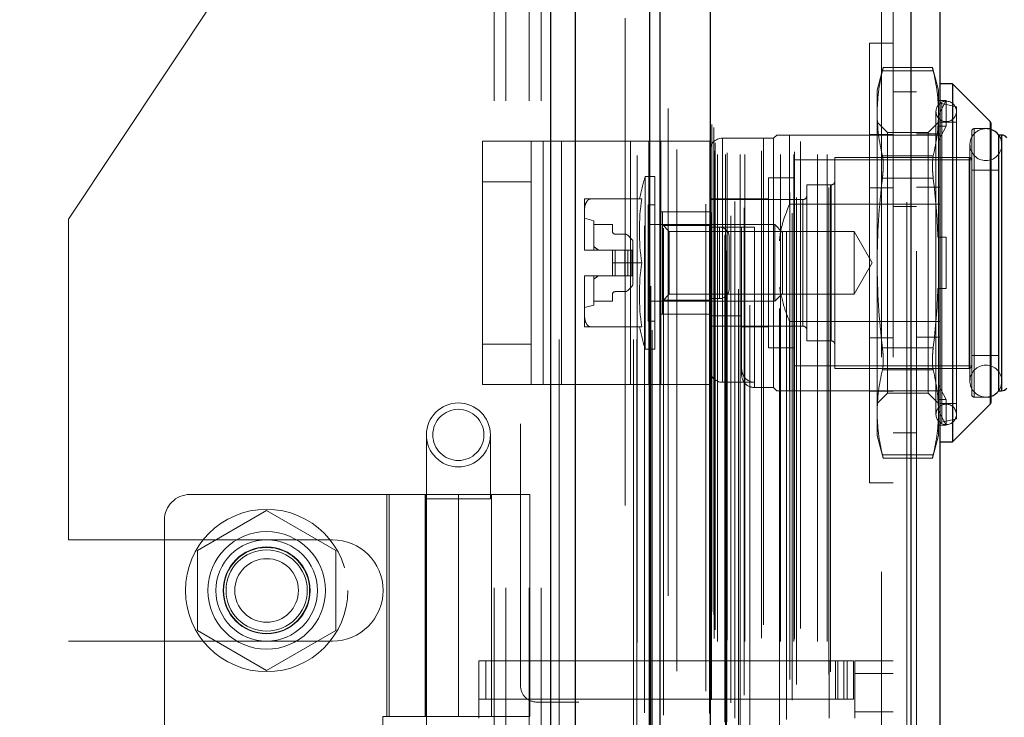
# Model space of a CAD drawing. Header units: inches. Extents: x 0.2 to 10.8, y 0.2 to 8.2.
# Tile 47 of 146: x 1.913 to 2.116, y 5.191 to 5.334. Entities that reach past the tile are written whole.
import ezdxf

# ---------------------------------------------------------------- set-up
doc = ezdxf.new("R2010")
doc.units = ezdxf.units.IN
doc.header["$MEASUREMENT"] = 0
doc.linetypes.add('HIDDEN', pattern=[0.07500000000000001, 0.05, -0.025])
doc.layers.add('DIMENSIONS', color=140, linetype='Continuous')
doc.styles.add('SLDTEXTSTYLE0', font='TXT', dxfattribs={"width": 0.7})
doc.dimstyles.new('SLDDIMSTYLE1', dxfattribs={"dimtxt": 0.0849609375, "dimasz": 0.13, "dimexe": 0, "dimexo": 0.0625, "dimgap": 0.021240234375, "dimtad": 0, "dimtih": 1, "dimtoh": 1, "dimlfac": 15, "dimrnd": 1e-09, "dimzin": 12, "dimdsep": 46, "dimtxsty": 'SLDTEXTSTYLE0', "dimsah": 1, "dimcen": 0.09, "dimadec": 0, "dimazin": 3, "dimtfac": 1, "dimtmove": 0, "dimatfit": 0, "dimfxl": 0, "dimfrac": 2, "dimtolj": 1, "dimtzin": 12, "dimarcsym": 0})

# ---------------------------------------------------------------- blocks, each defined once
blk = doc.blocks.new('_D_8')
at = {"layer": 'DIMENSIONS'}
for p, q in [((1.923498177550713, 5.342903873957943), (1.92349817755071, 6.14471079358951)), ((2.044964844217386, 5.566562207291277), (2.044964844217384, 6.14471079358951)), ((1.368017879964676, 6.019710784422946), (1.339487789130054, 6.019710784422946)), ((1.339487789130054, 6.019710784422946), (1.339487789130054, 5.884679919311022)), ((1.620487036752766, 6.019710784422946), (1.649017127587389, 6.019710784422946)), ((1.649017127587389, 6.019710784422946), (1.649017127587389, 5.884679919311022)), ((1.923498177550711, 6.019710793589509), (1.735613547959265, 6.019710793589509)), ((2.044964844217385, 6.01971079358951), (2.294964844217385, 6.019710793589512)), ((1.339487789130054, 5.884679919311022), (1.368017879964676, 5.884679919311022)), ((1.649017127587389, 5.884679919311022), (1.620487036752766, 5.884679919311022))]:
    blk.add_line(p, q, dxfattribs=at)
for points in [[(1.923498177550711, 6.019710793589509), (1.793498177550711, 6.039710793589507), (1.793498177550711, 5.999710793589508)], [(2.044964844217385, 6.01971079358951), (2.174964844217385, 5.999710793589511), (2.174964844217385, 6.03971079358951)]]:
    blk.add_solid(points, dxfattribs=at)
at = {"layer": 'DIMENSIONS', "char_height": 0.08333333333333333, "attachment_point": 1, "style": 'SLDTEXTSTYLE0'}
for s, insert in [('1.82', (1.368017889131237, 6.146153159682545)), ('46.3', (1.368017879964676, 5.992102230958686))]:
    blk.add_mtext(s, dxfattribs=dict(at, insert=insert))

msp = doc.modelspace()

# ---------------------------------------------------------------- linework, layer by layer
at = {"color": 7, "linetype": 'Continuous', "lineweight": 25}
for p, q in [((2.022504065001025, 3.168228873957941), (2.022504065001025, 5.524892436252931)), ((2.027595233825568, 3.168228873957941), (2.027595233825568, 5.523948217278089)), ((2.04285601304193, 3.168228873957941), (2.042856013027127, 5.516769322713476)), ((2.044964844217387, 3.168228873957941), (2.044964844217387, 5.516562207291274)), ((2.05520727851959, 5.495998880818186), (2.05520727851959, 3.189112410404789)), ((2.096424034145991, 5.488731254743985), (2.096424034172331, 3.19638003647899)), ((2.102373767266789, 5.486375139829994), (2.102373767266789, 3.198736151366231)), ((2.104998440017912, 5.320692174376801), (2.102373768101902, 5.320692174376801)), ((2.112718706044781, 5.312971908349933), (2.104998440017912, 5.320692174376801)), ((2.104998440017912, 5.320692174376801), (2.104998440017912, 5.247201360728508)), ((2.112718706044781, 5.312971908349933), (2.112718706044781, 5.254921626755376)), ((2.112872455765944, 5.312600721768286), (2.112872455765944, 5.255292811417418)), ((2.11444725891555, 5.31019348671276), (2.11444725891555, 5.25770004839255)), ((2.115039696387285, 5.31019348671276), (2.114470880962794, 5.31019348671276)), ((2.115039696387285, 5.31019348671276), (2.115039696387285, 5.25770004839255)), ((2.114470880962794, 5.25770004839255), (2.115039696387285, 5.25770004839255)), ((2.104998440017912, 5.247201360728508), (2.112718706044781, 5.254921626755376)), ((2.102373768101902, 5.247201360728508), (2.104998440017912, 5.247201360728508))]:
    msp.add_line(p, q, dxfattribs=at)
at = {"color": 7, "linetype": 'HIDDEN', "lineweight": 18}
for p, q in [((2.022504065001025, 5.52489243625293), (2.022504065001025, 3.168228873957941)), ((2.022504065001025, 5.52489243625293), (2.022504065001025, 3.168228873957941)), ((2.022504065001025, 3.168228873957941), (2.022504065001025, 5.524892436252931)), ((2.024201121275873, 3.168228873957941), (2.024201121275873, 5.523948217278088)), ((2.024201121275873, 3.168228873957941), (2.024201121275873, 5.523948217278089)), ((2.027595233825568, 3.168228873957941), (2.027595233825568, 5.523948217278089)), ((2.039461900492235, 3.168228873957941), (2.039461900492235, 5.516769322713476)), ((2.039461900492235, 3.168228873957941), (2.039461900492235, 5.516769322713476)), ((2.040164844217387, 3.168228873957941), (2.040164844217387, 5.516562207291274)), ((2.04285601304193, 3.168228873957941), (2.04285601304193, 5.516769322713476)), ((2.043059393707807, 3.179136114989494), (2.043059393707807, 5.505975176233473)), ((2.058587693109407, 3.18644517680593), (2.058587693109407, 5.49866611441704)), ((2.058587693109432, 3.186445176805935), (2.058587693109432, 5.498666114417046)), ((2.054373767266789, 5.495998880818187), (2.054373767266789, 3.189112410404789)), ((2.058247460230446, 3.189648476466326), (2.058247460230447, 5.495462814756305)), ((2.058655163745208, 3.189720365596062), (2.058655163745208, 5.495390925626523)), ((2.045663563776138, 3.191103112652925), (2.045663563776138, 5.494012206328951)), ((2.059504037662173, 5.493614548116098), (2.059504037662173, 3.191473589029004)), ((2.060297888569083, 3.190500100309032), (2.060297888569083, 5.494611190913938)), ((2.041773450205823, 5.491568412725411), (2.041773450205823, 3.193533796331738)), ((2.055125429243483, 5.491443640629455), (2.055125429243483, 3.193667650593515)), ((2.055146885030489, 3.193499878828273), (2.055146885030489, 5.491611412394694)), ((2.055508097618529, 3.194270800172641), (2.055508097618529, 5.490840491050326)), ((2.055508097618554, 3.194270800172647), (2.055508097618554, 5.490840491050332)), ((2.072037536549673, 3.194151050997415), (2.072037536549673, 5.490960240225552)), ((2.062216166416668, 3.195223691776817), (2.062216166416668, 5.489889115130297)), ((2.070892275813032, 5.490220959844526), (2.070892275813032, 3.194893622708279)), ((2.09559052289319, 5.488731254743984), (2.09559052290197, 3.19638003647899)), ((2.09559052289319, 3.196380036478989), (2.09559052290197, 5.48873125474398)), ((2.096424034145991, 3.196380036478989), (2.096424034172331, 5.488731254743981)), ((2.060322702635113, 3.196537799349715), (2.060322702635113, 5.488573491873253)), ((2.071570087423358, 3.198392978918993), (2.071570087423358, 5.486718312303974)), ((2.072981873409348, 3.19737763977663), (2.072981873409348, 5.487736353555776)), ((2.048412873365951, 3.200121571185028), (2.048412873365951, 5.48498995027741)), ((2.079583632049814, 3.199434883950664), (2.079583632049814, 5.485676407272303)), ((2.079929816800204, 3.200019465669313), (2.079929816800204, 5.485091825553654)), ((2.097573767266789, 5.486375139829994), (2.097573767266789, 3.198736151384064)), ((2.042710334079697, 5.479222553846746), (2.042710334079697, 3.205888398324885)), ((2.056719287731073, 3.206193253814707), (2.056719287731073, 5.478918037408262)), ((2.056719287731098, 3.206193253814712), (2.056719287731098, 5.478918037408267)), ((2.058378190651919, 5.478918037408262), (2.058378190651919, 3.206193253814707)), ((2.058378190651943, 3.206193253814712), (2.058378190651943, 5.478918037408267)), ((2.058711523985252, 3.20652658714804), (2.058711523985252, 5.478584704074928)), ((2.061044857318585, 5.478584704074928), (2.061044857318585, 3.20652658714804)), ((2.061378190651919, 3.206193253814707), (2.061378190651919, 5.478918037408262)), ((2.061378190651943, 5.478918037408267), (2.061378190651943, 3.206193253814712)), ((2.062316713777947, 3.206193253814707), (2.062316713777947, 5.478918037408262)), ((2.069653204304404, 3.206193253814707), (2.069653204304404, 5.478918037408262)), ((2.07240921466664, 3.206193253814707), (2.07240921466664, 5.478918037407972)), ((2.07723708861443, 3.206193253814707), (2.07723708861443, 5.478918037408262)), ((2.079263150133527, 3.206193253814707), (2.079263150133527, 5.478918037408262)), ((2.079263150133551, 3.206193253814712), (2.079263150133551, 5.478918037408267)), ((2.056044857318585, 3.206859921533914), (2.056044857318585, 5.478251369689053)), ((2.05604485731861, 3.20685992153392), (2.05604485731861, 5.478251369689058)), ((2.056240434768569, 3.208588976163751), (2.056240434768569, 5.476522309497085)), ((2.065755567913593, 3.206926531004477), (2.065755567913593, 5.478217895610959)), ((2.072578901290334, 3.206724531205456), (2.072578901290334, 5.478389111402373)), ((2.063349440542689, 5.475265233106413), (2.063349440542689, 3.209834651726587)), ((2.066193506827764, 3.209629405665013), (2.066193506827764, 5.475481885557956)), ((2.066193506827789, 3.209629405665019), (2.066193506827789, 5.475481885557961)), ((2.069438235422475, 5.474601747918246), (2.069438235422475, 3.210510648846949)), ((2.07379049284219, 3.208886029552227), (2.07379049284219, 5.47622526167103)), ((2.055550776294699, 3.2123422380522), (2.055550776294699, 5.472769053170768)), ((2.055550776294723, 3.212342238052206), (2.055550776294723, 5.472769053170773)), ((2.055988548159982, 3.211723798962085), (2.055988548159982, 5.473387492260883)), ((2.055988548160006, 3.21172379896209), (2.055988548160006, 5.473387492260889)), ((2.04329021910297, 5.470120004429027), (2.043290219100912, 3.215002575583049)), ((2.043290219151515, 5.470091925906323), (2.043290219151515, 3.214991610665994)), ((2.046597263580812, 3.215614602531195), (2.046597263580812, 5.469496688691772)), ((2.016298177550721, 5.450895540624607), (2.016298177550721, 5.19712887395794)), ((2.037764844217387, 3.234162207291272), (2.037764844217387, 5.450895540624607)), ((2.037764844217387, 3.234162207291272), (2.037764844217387, 5.450895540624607)), ((2.037764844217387, 3.234162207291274), (2.037764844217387, 5.450895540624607)), ((2.037764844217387, 3.234162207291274), (2.037764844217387, 5.450895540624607)), ((2.090373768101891, 5.42052231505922), (2.090373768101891, 3.264588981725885)), ((2.090373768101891, 5.420522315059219), (2.090373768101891, 3.264588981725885)), ((2.090373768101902, 3.264588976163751), (2.090373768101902, 5.420522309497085)), ((2.090373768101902, 3.264588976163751), (2.090373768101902, 5.420522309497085)), ((2.092773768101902, 3.264588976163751), (2.092773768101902, 5.420522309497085)), ((1.967198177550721, 5.358695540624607), (1.923498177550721, 5.292903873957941)), ((2.01089817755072, 4.917228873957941), (2.01089817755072, 5.358695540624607)), ((2.01089817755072, 4.917228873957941), (2.01089817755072, 5.358695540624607)), ((2.013298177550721, 4.917228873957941), (2.013298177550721, 5.358695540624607)), ((2.018098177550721, 4.917228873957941), (2.018098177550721, 5.358695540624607)), ((2.020498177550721, 4.91722887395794), (2.020498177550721, 5.358695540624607)), ((2.020498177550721, 4.917228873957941), (2.020498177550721, 5.358695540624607)), ((2.087973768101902, 5.23881343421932), (2.087973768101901, 5.329080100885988)), ((2.092773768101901, 5.329080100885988), (2.087973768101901, 5.329080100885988)), ((2.090764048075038, 5.324049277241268), (2.08951287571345, 5.319379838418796)), ((2.10102517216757, 5.323345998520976), (2.090599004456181, 5.323345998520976)), ((2.10102517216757, 5.323345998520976), (2.090599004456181, 5.323345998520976)), ((2.100876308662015, 5.324049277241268), (2.090747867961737, 5.324049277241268)), ((2.102111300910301, 5.319379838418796), (2.100860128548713, 5.324049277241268)), ((2.08951287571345, 5.319379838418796), (2.08951287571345, 5.314632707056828)), ((2.097573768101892, 5.319088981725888), (2.092773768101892, 5.319088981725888)), ((2.102111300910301, 5.319379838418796), (2.102111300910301, 5.314632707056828)), ((2.102007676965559, 5.317257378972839), (2.102111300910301, 5.316918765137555)), ((2.103686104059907, 5.317257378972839), (2.102007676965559, 5.317257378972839)), ((2.102111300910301, 5.31430309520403), (2.103686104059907, 5.317257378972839)), ((2.103686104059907, 5.312008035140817), (2.103686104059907, 5.317257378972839)), ((2.101586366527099, 5.315049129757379), (2.101586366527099, 5.25284440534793)), ((2.105785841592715, 5.315967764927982), (2.10278061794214, 5.316661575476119)), ((2.10278061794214, 5.251231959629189), (2.10278061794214, 5.316543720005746)), ((2.105785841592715, 5.315967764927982), (2.105785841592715, 5.251925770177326)), ((2.08951287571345, 5.314632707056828), (2.08951287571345, 5.283946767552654)), ((2.091644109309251, 5.31068692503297), (2.08951287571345, 5.31281815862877)), ((2.102111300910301, 5.312818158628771), (2.0999800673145, 5.31068692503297)), ((2.102111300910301, 5.314632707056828), (2.102111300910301, 5.289196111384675)), ((2.105785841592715, 5.312818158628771), (2.102373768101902, 5.312818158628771)), ((2.112718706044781, 5.254921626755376), (2.112718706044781, 5.312971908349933)), ((2.091644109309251, 5.31068692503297), (2.091644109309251, 5.257206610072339)), ((2.0999800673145, 5.31068692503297), (2.091644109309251, 5.31068692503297)), ((2.0999800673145, 5.31068692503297), (2.0999800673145, 5.257206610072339)), ((2.103686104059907, 5.312008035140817), (2.102007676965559, 5.312008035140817)), ((2.102007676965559, 5.312008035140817), (2.102111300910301, 5.311669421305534)), ((2.102111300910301, 5.309053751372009), (2.103686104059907, 5.312008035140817)), ((2.108935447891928, 5.310980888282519), (2.108935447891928, 5.256912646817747)), ((2.10946038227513, 5.256387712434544), (2.10946038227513, 5.311505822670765)), ((2.112872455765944, 5.311505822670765), (2.10946038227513, 5.311505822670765)), ((2.008463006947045, 5.258948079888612), (2.008463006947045, 5.308948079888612)), ((2.008463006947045, 5.308948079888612), (2.020964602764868, 5.308948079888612)), ((2.018463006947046, 5.258948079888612), (2.018463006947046, 5.308948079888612)), ((2.020964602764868, 5.258948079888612), (2.020964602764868, 5.308948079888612)), ((2.020964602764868, 5.308948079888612), (2.038878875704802, 5.308948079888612)), ((2.024713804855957, 5.258948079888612), (2.024713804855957, 5.308948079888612)), ((2.038878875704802, 5.258948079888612), (2.038878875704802, 5.308948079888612)), ((2.038878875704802, 5.308948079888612), (2.045129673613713, 5.308948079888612)), ((2.042628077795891, 5.258948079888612), (2.042628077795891, 5.308948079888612)), ((2.045129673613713, 5.308948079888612), (2.045129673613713, 5.258948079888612)), ((2.055129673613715, 5.308948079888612), (2.045129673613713, 5.308948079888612)), ((2.055129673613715, 5.308948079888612), (2.055129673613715, 5.258948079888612)), ((2.068253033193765, 5.309537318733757), (2.057754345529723, 5.309537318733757)), ((2.057754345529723, 5.259434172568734), (2.057754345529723, 5.309416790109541)), ((2.068909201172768, 5.31019348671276), (2.068253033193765, 5.309537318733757)), ((2.068253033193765, 5.309537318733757), (2.068253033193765, 5.258356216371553)), ((2.071533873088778, 5.31019348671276), (2.071533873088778, 5.295974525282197)), ((2.071533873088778, 5.31019348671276), (2.102373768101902, 5.31019348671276)), ((2.087973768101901, 5.310313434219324), (2.092773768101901, 5.310313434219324)), ((2.097573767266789, 5.310433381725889), (2.102373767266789, 5.310433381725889)), ((2.114470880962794, 5.31019348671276), (2.11444725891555, 5.31019348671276)), ((2.115039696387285, 5.25770004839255), (2.115039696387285, 5.31019348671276)), ((2.108565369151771, 5.308224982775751), (2.108565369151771, 5.259668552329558)), ((2.115127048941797, 5.259668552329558), (2.115127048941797, 5.308224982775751)), ((2.072452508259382, 5.305075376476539), (2.072452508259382, 5.26281815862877)), ((2.108935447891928, 5.305075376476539), (2.072452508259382, 5.305075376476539)), ((2.080851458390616, 5.305600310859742), (2.080851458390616, 5.262293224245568)), ((2.108410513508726, 5.305600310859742), (2.080851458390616, 5.305600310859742)), ((2.10102517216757, 5.30591941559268), (2.090599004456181, 5.30591941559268)), ((2.10102517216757, 5.30591941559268), (2.090599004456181, 5.30591941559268)), ((2.108410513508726, 5.262293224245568), (2.108410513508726, 5.305600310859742)), ((2.11444725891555, 5.30297563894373), (2.108935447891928, 5.30297563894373)), ((2.018463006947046, 5.300614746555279), (2.008463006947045, 5.300614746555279)), ((2.041890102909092, 5.301663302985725), (2.041890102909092, 5.266230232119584)), ((2.043843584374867, 5.301663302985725), (2.041890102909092, 5.301663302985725)), ((2.043843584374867, 5.301663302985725), (2.043843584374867, 5.266230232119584)), ((2.067203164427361, 5.301400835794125), (2.067203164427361, 5.266492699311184)), ((2.072452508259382, 5.301400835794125), (2.067203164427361, 5.301400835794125)), ((2.10102517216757, 5.30137335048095), (2.090599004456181, 5.30137335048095)), ((2.10102517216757, 5.301373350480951), (2.090599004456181, 5.30137335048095)), ((2.075077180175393, 5.299957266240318), (2.075077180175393, 5.26793626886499)), ((2.080064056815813, 5.299957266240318), (2.075077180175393, 5.299957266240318)), ((2.080064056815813, 5.26793626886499), (2.080064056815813, 5.299957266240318)), ((2.087973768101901, 5.299346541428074), (2.092773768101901, 5.299346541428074)), ((2.097573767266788, 5.299466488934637), (2.102373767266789, 5.299466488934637)), ((2.02940788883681, 5.297070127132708), (2.02940788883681, 5.294321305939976)), ((2.041178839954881, 5.297070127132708), (2.030669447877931, 5.297070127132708)), ((2.067203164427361, 5.297070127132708), (2.055129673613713, 5.297070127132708)), ((2.07428977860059, 5.296938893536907), (2.055129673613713, 5.296938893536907)), ((2.07428977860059, 5.270954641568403), (2.07428977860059, 5.296817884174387)), ((2.042531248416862, 5.295889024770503), (2.042531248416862, 5.272004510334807)), ((2.043843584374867, 5.295889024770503), (2.042531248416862, 5.295889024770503)), ((2.071533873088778, 5.295974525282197), (2.102373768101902, 5.295974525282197)), ((2.092773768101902, 5.295522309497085), (2.097573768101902, 5.295522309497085)), ((1.923498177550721, 5.227112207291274), (1.923498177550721, 5.292903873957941)), ((2.02940788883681, 5.294321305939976), (2.02940788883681, 5.286695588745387)), ((2.031376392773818, 5.29260818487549), (2.02940788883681, 5.293133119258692)), ((2.031376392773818, 5.29260818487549), (2.031376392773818, 5.286571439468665)), ((2.055129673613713, 5.294448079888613), (2.045129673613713, 5.294448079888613)), ((2.045418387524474, 5.294445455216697), (2.045418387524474, 5.291600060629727)), ((2.045418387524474, 5.294445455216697), (2.055129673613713, 5.294445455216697)), ((2.031376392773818, 5.291820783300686), (2.035182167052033, 5.291820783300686)), ((2.035182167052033, 5.291820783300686), (2.035182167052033, 5.29037721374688)), ((2.0684800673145, 5.291820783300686), (2.042531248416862, 5.291820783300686)), ((2.046839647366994, 5.290399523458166), (2.045418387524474, 5.291820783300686)), ((2.045418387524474, 5.291600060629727), (2.055129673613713, 5.291600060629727)), ((2.045418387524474, 5.291600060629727), (2.045418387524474, 5.276293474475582)), ((2.055129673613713, 5.291295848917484), (2.061691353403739, 5.291295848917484)), ((2.057129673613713, 5.291281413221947), (2.055129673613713, 5.291281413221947)), ((2.057129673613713, 5.276614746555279), (2.057129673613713, 5.291281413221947)), ((2.057129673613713, 5.291281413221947), (2.057129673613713, 5.276614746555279)), ((2.061691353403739, 5.273074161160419), (2.061691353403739, 5.291295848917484)), ((2.06431602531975, 5.291295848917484), (2.06431602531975, 5.258472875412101)), ((2.0684800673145, 5.291820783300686), (2.0684800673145, 5.276072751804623)), ((2.070090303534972, 5.290210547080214), (2.0684800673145, 5.291820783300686)), ((2.035707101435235, 5.289852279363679), (2.037743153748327, 5.289852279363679)), ((2.038299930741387, 5.289621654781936), (2.039151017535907, 5.288770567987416)), ((2.046839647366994, 5.290399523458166), (2.046839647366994, 5.277494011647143)), ((2.084785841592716, 5.290399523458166), (2.046839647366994, 5.290399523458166)), ((2.059129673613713, 5.278614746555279), (2.059129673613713, 5.289281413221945)), ((2.070090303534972, 5.290210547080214), (2.070090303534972, 5.277682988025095)), ((2.084785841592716, 5.290399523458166), (2.084785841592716, 5.277494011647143)), ((2.088511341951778, 5.283946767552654), (2.084785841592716, 5.290399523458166)), ((2.102007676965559, 5.289196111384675), (2.103686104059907, 5.289196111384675)), ((2.102111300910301, 5.278697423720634), (2.102111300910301, 5.289196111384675)), ((2.103686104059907, 5.278697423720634), (2.103686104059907, 5.289196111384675)), ((2.02940788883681, 5.286695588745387), (2.02940788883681, 5.286571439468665)), ((2.02940788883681, 5.286571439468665), (2.029408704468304, 5.286571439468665)), ((2.029408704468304, 5.286571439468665), (2.035182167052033, 5.286571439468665)), ((2.035182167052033, 5.286571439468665), (2.035182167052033, 5.283946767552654)), ((2.035707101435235, 5.286571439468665), (2.035182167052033, 5.286571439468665)), ((2.035707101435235, 5.286571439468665), (2.035707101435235, 5.281322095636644)), ((2.037743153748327, 5.286571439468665), (2.035707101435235, 5.286571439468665)), ((2.035707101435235, 5.286571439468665), (2.035707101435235, 5.281322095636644)), ((2.038299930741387, 5.286571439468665), (2.037743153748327, 5.286571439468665)), ((2.037743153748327, 5.286571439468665), (2.037743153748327, 5.281322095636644)), ((2.037743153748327, 5.286571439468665), (2.037743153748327, 5.281322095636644)), ((2.038299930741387, 5.286571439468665), (2.038299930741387, 5.281322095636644)), ((2.039151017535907, 5.286571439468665), (2.038299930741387, 5.286571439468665)), ((2.038299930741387, 5.286571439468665), (2.038299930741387, 5.281322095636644)), ((2.039151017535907, 5.286571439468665), (2.039151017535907, 5.281322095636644)), ((2.03938164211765, 5.286571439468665), (2.039151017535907, 5.286571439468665)), ((2.039151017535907, 5.286571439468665), (2.039151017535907, 5.281322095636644)), ((2.03938164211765, 5.288213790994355), (2.03938164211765, 5.286571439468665)), ((2.03938164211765, 5.286571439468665), (2.03938164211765, 5.281322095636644)), ((2.041178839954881, 5.283946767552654), (2.035182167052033, 5.283946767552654)), ((2.035182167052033, 5.281322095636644), (2.035182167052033, 5.283946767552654)), ((2.084785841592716, 5.277494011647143), (2.088511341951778, 5.283946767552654)), ((2.08951287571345, 5.283946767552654), (2.08951287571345, 5.253260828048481)), ((2.02940788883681, 5.281322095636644), (2.02940788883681, 5.281197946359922)), ((2.02940788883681, 5.281322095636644), (2.029408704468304, 5.281322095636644)), ((2.02940788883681, 5.281197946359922), (2.02940788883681, 5.273572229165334)), ((2.029408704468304, 5.281322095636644), (2.035182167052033, 5.281322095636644)), ((2.031376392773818, 5.281322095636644), (2.031376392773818, 5.27528535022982)), ((2.035707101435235, 5.281322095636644), (2.035182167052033, 5.281322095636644)), ((2.037743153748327, 5.281322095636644), (2.035707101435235, 5.281322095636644)), ((2.038299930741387, 5.281322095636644), (2.037743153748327, 5.281322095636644)), ((2.039151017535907, 5.281322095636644), (2.038299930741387, 5.281322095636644)), ((2.03938164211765, 5.281322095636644), (2.039151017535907, 5.281322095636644)), ((2.03938164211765, 5.281322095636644), (2.03938164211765, 5.279679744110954)), ((2.039151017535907, 5.279122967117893), (2.038299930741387, 5.278271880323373)), ((2.102007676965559, 5.278697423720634), (2.103686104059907, 5.278697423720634)), ((2.102111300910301, 5.278697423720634), (2.102111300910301, 5.253260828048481)), ((2.035182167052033, 5.277516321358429), (2.035182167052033, 5.276072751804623)), ((2.037743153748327, 5.278041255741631), (2.035707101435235, 5.278041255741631)), ((2.045418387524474, 5.276072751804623), (2.046839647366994, 5.277494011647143)), ((2.046839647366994, 5.277494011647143), (2.084785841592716, 5.277494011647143)), ((2.057129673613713, 5.276614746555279), (2.055129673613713, 5.276614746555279)), ((2.0684800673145, 5.276072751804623), (2.070090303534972, 5.277682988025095)), ((2.02940788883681, 5.274760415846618), (2.031376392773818, 5.27528535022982)), ((2.035182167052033, 5.276072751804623), (2.031376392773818, 5.276072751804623)), ((2.042531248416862, 5.276072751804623), (2.0684800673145, 5.276072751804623)), ((2.045418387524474, 5.276293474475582), (2.045418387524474, 5.273448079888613)), ((2.045418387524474, 5.276293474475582), (2.055129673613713, 5.276293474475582)), ((2.02940788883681, 5.273572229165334), (2.02940788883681, 5.270823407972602)), ((2.055129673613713, 5.273448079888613), (2.045129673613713, 5.273448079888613)), ((2.055129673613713, 5.273074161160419), (2.061691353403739, 5.273074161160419)), ((2.061691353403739, 5.273074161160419), (2.061691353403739, 5.262188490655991)), ((2.041178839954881, 5.270823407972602), (2.030669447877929, 5.270823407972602)), ((2.042531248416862, 5.272004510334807), (2.043843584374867, 5.272004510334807)), ((2.055129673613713, 5.270954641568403), (2.07428977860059, 5.270954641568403)), ((2.061691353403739, 5.270823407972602), (2.067203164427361, 5.270823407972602)), ((2.071533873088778, 5.271919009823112), (2.071533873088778, 5.25770004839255)), ((2.071533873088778, 5.271919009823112), (2.102373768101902, 5.271919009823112)), ((2.087973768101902, 5.268546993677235), (2.092773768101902, 5.268546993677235)), ((2.097573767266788, 5.268666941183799), (2.102373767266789, 5.268666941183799)), ((2.018463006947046, 5.267281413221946), (2.008463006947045, 5.267281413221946)), ((2.041890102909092, 5.266230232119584), (2.043843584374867, 5.266230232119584)), ((2.067203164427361, 5.266492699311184), (2.072452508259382, 5.266492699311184)), ((2.075077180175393, 5.26793626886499), (2.080064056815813, 5.26793626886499)), ((2.10102517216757, 5.266520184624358), (2.090599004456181, 5.266520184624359)), ((2.10102517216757, 5.266520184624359), (2.090599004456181, 5.26652018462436)), ((2.108935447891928, 5.264917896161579), (2.11444725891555, 5.264917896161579)), ((2.061691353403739, 5.262188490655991), (2.061691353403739, 5.260980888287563)), ((2.072452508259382, 5.26281815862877), (2.108935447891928, 5.26281815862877)), ((2.080851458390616, 5.262293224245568), (2.108410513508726, 5.262293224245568)), ((2.10102517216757, 5.261974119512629), (2.090599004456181, 5.261974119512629)), ((2.10102517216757, 5.261974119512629), (2.090599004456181, 5.261974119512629)), ((2.008463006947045, 5.258948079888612), (2.020964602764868, 5.258948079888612)), ((2.020964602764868, 5.258948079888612), (2.038878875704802, 5.258948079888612)), ((2.038878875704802, 5.258948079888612), (2.045129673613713, 5.258948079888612)), ((2.055129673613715, 5.258948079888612), (2.045129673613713, 5.258948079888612)), ((2.057754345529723, 5.259434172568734), (2.06431602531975, 5.259434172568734)), ((2.06431602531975, 5.258356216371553), (2.068253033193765, 5.258356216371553)), ((2.068253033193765, 5.258356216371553), (2.068909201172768, 5.25770004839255)), ((2.103686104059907, 5.255885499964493), (2.102111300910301, 5.258839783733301)), ((2.071533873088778, 5.25770004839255), (2.097573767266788, 5.25770004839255)), ((2.087973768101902, 5.257580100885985), (2.092773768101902, 5.257580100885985)), ((2.08951287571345, 5.255075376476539), (2.091644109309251, 5.257206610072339)), ((2.091644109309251, 5.257206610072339), (2.0999800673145, 5.257206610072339)), ((2.097573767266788, 5.257700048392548), (2.102373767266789, 5.257700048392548)), ((2.0999800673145, 5.257206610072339), (2.102111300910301, 5.255075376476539)), ((2.102007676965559, 5.255885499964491), (2.102111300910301, 5.256224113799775)), ((2.10946038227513, 5.256387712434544), (2.112872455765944, 5.256387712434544)), ((2.11444725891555, 5.25770004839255), (2.114470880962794, 5.25770004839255)), ((2.102007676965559, 5.255885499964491), (2.103686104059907, 5.255885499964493)), ((2.102373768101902, 5.255075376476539), (2.105785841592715, 5.255075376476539)), ((2.103686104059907, 5.255885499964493), (2.103686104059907, 5.250636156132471)), ((2.08951287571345, 5.253260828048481), (2.08951287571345, 5.248513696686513)), ((2.103686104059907, 5.250636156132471), (2.102111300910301, 5.253590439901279)), ((2.102111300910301, 5.253260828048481), (2.102111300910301, 5.248513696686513)), ((2.102007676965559, 5.250636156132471), (2.102111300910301, 5.250974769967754)), ((2.102007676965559, 5.250636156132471), (2.103686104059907, 5.250636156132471)), ((2.10278061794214, 5.251231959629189), (2.105785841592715, 5.251925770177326)), ((1.996973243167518, 5.248635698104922), (1.996973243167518, 5.235512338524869)), ((2.010096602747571, 5.235512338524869), (2.010096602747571, 5.248635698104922)), ((2.08951287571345, 5.248513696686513), (2.090764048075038, 5.243844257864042)), ((2.092773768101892, 5.249088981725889), (2.097573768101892, 5.249088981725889)), ((2.100860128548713, 5.243844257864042), (2.102111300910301, 5.248513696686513)), ((2.10102517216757, 5.244547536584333), (2.090599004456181, 5.244547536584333)), ((2.10102517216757, 5.244547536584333), (2.090599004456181, 5.244547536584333)), ((2.090747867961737, 5.243844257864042), (2.100876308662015, 5.243844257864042)), ((2.087973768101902, 5.23881343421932), (2.092773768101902, 5.23881343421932)), ((2.003534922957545, 5.23639422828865), (1.948416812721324, 5.23639422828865)), ((1.988836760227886, 5.23639422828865), (1.988836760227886, 5.190856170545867)), ((1.989337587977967, 5.190856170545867), (1.989337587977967, 5.23639422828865)), ((1.996710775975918, 5.23639422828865), (1.996710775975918, 5.190856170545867)), ((1.996943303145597, 5.23639422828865), (1.996943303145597, 5.190856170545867)), ((2.003534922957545, 5.23639422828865), (2.003534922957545, 5.190856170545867)), ((2.003534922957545, 5.23639422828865), (2.018233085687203, 5.23639422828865)), ((2.003534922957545, 5.190856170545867), (2.003534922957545, 5.23639422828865)), ((2.010359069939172, 5.190856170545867), (2.010359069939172, 5.23639422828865)), ((2.018233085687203, 5.190856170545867), (2.018233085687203, 5.23639422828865)), ((1.996973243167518, 5.235512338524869), (2.010096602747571, 5.235512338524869)), ((1.996973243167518, 5.235512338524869), (1.996973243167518, 5.038661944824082)), ((2.010096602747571, 5.038661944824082), (2.010096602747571, 5.235512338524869)), ((1.964164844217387, 5.233092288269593), (1.949964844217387, 5.2248939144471)), ((1.978364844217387, 5.2248939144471), (1.964164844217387, 5.233092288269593)), ((1.943167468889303, 5.231144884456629), (1.943167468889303, 5.044793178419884)), ((1.923498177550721, 5.227112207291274), (1.977664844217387, 5.227112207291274)), ((1.949964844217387, 5.2248939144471), (1.949964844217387, 5.208497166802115)), ((1.978364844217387, 5.208497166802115), (1.978364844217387, 5.2248939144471)), ((1.949964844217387, 5.208497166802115), (1.964164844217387, 5.200298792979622)), ((1.964164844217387, 5.200298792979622), (1.978364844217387, 5.208497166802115)), ((1.923498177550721, 5.069645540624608), (1.923498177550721, 5.206278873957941)), ((1.923498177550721, 5.206278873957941), (1.977664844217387, 5.206278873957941)), ((2.007734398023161, 5.202273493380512), (2.079650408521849, 5.202273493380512)), ((2.007734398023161, 5.190462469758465), (2.007734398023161, 5.202273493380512)), ((2.009168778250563, 5.194399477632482), (2.009168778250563, 5.202273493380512)), ((2.079650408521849, 5.190462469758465), (2.079650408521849, 5.202273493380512)), ((2.079650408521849, 5.202273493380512), (2.080962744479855, 5.202273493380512)), ((2.080962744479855, 5.202273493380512), (2.080962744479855, 5.194399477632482)), ((2.080962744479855, 5.202273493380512), (2.083324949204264, 5.202273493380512)), ((2.081451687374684, 5.194399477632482), (2.081451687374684, 5.202273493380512)), ((2.082641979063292, 5.194399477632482), (2.082641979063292, 5.202273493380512)), ((2.083324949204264, 5.194399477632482), (2.083324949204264, 5.202273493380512)), ((2.083324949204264, 5.202273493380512), (2.084637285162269, 5.202273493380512)), ((2.083324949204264, 5.194399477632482), (2.083324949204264, 5.202273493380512)), ((2.084637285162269, 5.194399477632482), (2.084637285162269, 5.202273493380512)), ((2.092773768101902, 5.202273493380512), (2.08489975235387, 5.202273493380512)), ((2.08489975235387, 5.199648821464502), (2.08489975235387, 5.202273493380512)), ((2.092773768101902, 5.199648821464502), (2.08489975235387, 5.199648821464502)), ((2.08489975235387, 5.199648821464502), (2.08489975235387, 5.191774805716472)), ((2.092773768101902, 5.199648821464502), (2.08489975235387, 5.199648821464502)), ((2.007734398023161, 5.194399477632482), (2.079650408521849, 5.194399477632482)), ((2.028298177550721, 5.193795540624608), (2.019631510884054, 5.193795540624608)), ((2.028298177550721, 5.08212887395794), (2.028298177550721, 5.193795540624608)), ((2.080962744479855, 5.194399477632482), (2.079650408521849, 5.194399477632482)), ((2.083324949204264, 5.194399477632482), (2.080962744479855, 5.194399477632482)), ((2.084637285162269, 5.194399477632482), (2.083324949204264, 5.194399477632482)), ((2.08489975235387, 5.191774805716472), (2.092773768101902, 5.191774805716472)), ((2.08489975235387, 5.190462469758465), (2.08489975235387, 5.191774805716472)), ((1.988025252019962, 5.190856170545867), (2.003534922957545, 5.190856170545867)), ((1.988025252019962, 5.190856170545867), (1.988025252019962, 5.085081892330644)), ((2.018233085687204, 5.190856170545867), (2.003534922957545, 5.190856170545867))]:
    msp.add_line(p, q, dxfattribs=at)
at = {"color": 7, "linetype": 'HIDDEN', "lineweight": 18, "flags": 128}
for points in [[(2.040253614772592, 5.506020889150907), (2.040253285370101, 4.351752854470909), (2.0402536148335, 3.179090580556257)], [(2.040253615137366, 5.506019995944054), (2.04025330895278, 4.330469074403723), (2.040253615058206, 3.17908788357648)], [(2.041773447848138, 5.49158819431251), (2.041773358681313, 4.389608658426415), (2.041773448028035, 3.193524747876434)], [(2.042710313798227, 5.479223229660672), (2.0427097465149, 4.318377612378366), (2.042710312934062, 3.205902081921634)], [(2.048403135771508, 3.207251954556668), (2.048403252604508, 4.333343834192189), (2.048403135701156, 5.477858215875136)], [(2.115127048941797, 5.308224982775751), (2.114877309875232, 5.309480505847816), (2.114470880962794, 5.31019348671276)], [(2.114470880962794, 5.25770004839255), (2.114877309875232, 5.258413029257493), (2.115127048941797, 5.259668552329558)]]:
    msp.add_lwpolyline(points, dxfattribs=at)
at = {"color": 7, "linetype": 'HIDDEN', "lineweight": 18}
for centre, radius in [((2.003534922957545, 5.248635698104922), 0.006561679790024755), ((2.003534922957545, 5.248635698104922), 0.005249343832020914), ((1.964164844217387, 5.216695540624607), 0.0166666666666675), ((1.964164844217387, 5.21670918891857), 0.01207349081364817), ((1.964164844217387, 5.216695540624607), 0.01041666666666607), ((1.964164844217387, 5.21670918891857), 0.00892388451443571), ((1.964164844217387, 5.216695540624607), 0.00883333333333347), ((1.964164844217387, 5.216695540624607), 0.00833333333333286), ((1.964164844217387, 5.216695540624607), 0.00653000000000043)]:
    msp.add_circle(centre, radius, dxfattribs=at)
for centre, radius, start, end in [((2.103686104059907, 5.315049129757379), 0.002099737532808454, 0, 180), ((2.102898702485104, 5.317173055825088), 0.0005249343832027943, 180, 256.9999999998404), ((2.103686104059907, 5.315049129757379), 0.002099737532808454, 180, 0), ((2.111846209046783, 5.308224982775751), 0.003280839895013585, 71.77194722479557, 180), ((2.109460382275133, 5.31098088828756), 0.0005249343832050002, 90.00000000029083, 179.9999999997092), ((2.057754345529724, 5.306912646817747), 0.00262467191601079, 90.0000000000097, 180), ((2.111846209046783, 5.308224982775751), 0.003280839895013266, 180, 0), ((2.108410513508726, 5.305075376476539), 0.0005249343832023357, 0, 90), ((2.100756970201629, 5.283946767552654), 0.06147506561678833, 163.2503397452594, 167.6739543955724), ((2.080064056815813, 5.300744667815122), 0.0007874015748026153, 270.0000000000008, 0), ((2.085812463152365, 5.290508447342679), 0.04511336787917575, 171.6367379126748, 188.3632620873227), ((2.07428977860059, 5.29772629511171), 0.0007874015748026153, 270.0000000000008, 0), ((2.057129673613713, 5.289281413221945), 0.002000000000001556, 0, 90), ((2.035707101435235, 5.29037721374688), 0.0005249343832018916, 180, 270.0000000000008), ((2.037743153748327, 5.289064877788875), 0.0007874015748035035, 45.00000000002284, 90), ((2.038594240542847, 5.288213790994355), 0.0007874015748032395, 0, 45.00000000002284), ((2.038706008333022, 5.286694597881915), 0.00929811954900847, 179.9938942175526, 180.7589344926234), ((2.038705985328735, 5.286694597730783), 0.009298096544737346, 179.9938932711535, 180.7589354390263), ((2.085812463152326, 5.277385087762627), 0.04511336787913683, 171.6367379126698, 188.3632620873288), ((2.038705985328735, 5.281198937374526), 0.009298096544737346, 179.2410645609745, 180.0061067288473), ((2.038706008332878, 5.281198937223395), 0.00929811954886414, 179.241065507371, 180.0061057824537), ((2.038594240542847, 5.279679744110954), 0.0007874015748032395, 314.999999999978, 0), ((2.057129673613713, 5.278614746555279), 0.002000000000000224, 270.0000000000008, 0), ((2.035707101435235, 5.277516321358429), 0.0005249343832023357, 90, 180), ((2.037743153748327, 5.278828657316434), 0.0007874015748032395, 270.0000000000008, 314.999999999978), ((2.100756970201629, 5.283946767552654), 0.06147506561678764, 192.326045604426, 196.749660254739), ((2.07428977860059, 5.270167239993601), 0.0007874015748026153, 359.9999999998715, 90), ((2.080064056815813, 5.267148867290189), 0.0007874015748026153, 359.9999999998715, 90), ((2.108410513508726, 5.26281815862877), 0.0005249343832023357, 270.0000000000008, 0), ((2.111846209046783, 5.259668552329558), 0.003280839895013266, 0, 180), ((2.06431602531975, 5.260980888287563), 0.002624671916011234, 180, 270.0000000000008), ((2.111846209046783, 5.259668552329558), 0.003280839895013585, 180, 288.2280527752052), ((2.109460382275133, 5.256912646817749), 0.0005249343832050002, 180.0000000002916, 269.99999999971), ((2.103686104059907, 5.25284440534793), 0.002099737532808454, 0, 180), ((2.103686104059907, 5.25284440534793), 0.002099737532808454, 180, 0), ((2.102898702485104, 5.250720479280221), 0.0005249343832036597, 103.0000000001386, 180), ((1.948416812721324, 5.231144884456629), 0.005249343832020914, 90, 180), ((1.977664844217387, 5.216695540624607), 0.01041666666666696, 270.0000000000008, 90), ((2.019631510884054, 5.19712887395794), 0.00333333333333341, 180, 270.0000000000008)]:
    msp.add_arc(centre, radius, start, end, dxfattribs=at)
at = {"color": 7, "linetype": 'Continuous', "lineweight": 25}
for centre, radius, start, end in [((2.112347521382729, 5.312600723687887), 0.0005249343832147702, 3.877732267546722e-10, 44.99999999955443), ((2.111846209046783, 5.308224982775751), 0.003280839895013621, 36.86989764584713, 71.77194722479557), ((2.115039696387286, 5.308881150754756), 0.001312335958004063, 34.8499045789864, 90.00000000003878), ((2.115039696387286, 5.259012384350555), 0.001312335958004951, 269.999999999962, 325.1500954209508), ((2.111846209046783, 5.259668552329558), 0.003280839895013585, 288.2280527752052, 323.1301023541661), ((2.112347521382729, 5.255292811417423), 0.0005249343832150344, 315.0000000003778, 359.9999999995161)]:
    msp.add_arc(centre, radius, start, end, dxfattribs=at)
at = {"color": 7, "linetype": 'HIDDEN', "lineweight": 18}
for points in [[(2.090599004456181, 5.323345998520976), (2.089914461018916, 5.320451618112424), (2.08951287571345, 5.317548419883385), (2.08951287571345, 5.314632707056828)], [(2.102111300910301, 5.314632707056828), (2.102111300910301, 5.317548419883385), (2.101709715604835, 5.320451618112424), (2.10102517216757, 5.323345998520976)], [(2.08951287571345, 5.314632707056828), (2.08951287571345, 5.311716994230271), (2.089914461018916, 5.308813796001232), (2.090599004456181, 5.30591941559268)], [(2.10102517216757, 5.305919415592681), (2.101709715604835, 5.308813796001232), (2.102111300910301, 5.311716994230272), (2.102111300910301, 5.314632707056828)], [(2.090599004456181, 5.30137335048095), (2.089914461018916, 5.295584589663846), (2.08951287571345, 5.289778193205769), (2.08951287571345, 5.283946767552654)], [(2.102007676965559, 5.289196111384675), (2.101847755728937, 5.29326871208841), (2.101503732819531, 5.297326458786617), (2.10102517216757, 5.30137335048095)], [(2.031376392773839, 5.287255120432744), (2.031689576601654, 5.287030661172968), (2.03200091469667, 5.286803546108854), (2.032308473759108, 5.286571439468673)], [(2.08951287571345, 5.283946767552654), (2.08951287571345, 5.27811534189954), (2.089914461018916, 5.272308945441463), (2.090599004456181, 5.266520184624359)], [(2.032308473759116, 5.281322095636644), (2.032000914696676, 5.281089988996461), (2.031689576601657, 5.280862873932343), (2.031376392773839, 5.280638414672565)], [(2.10102517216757, 5.266520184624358), (2.101503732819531, 5.270567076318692), (2.101847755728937, 5.274624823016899), (2.102007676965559, 5.278697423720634)], [(2.08951287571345, 5.253260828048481), (2.08951287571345, 5.256176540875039), (2.089914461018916, 5.259079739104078), (2.090599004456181, 5.261974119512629)], [(2.102111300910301, 5.253260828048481), (2.102111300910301, 5.256176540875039), (2.101709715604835, 5.259079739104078), (2.10102517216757, 5.261974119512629)], [(2.090599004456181, 5.244547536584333), (2.089914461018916, 5.247441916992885), (2.08951287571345, 5.250345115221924), (2.08951287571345, 5.253260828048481)], [(2.10102517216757, 5.244547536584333), (2.101709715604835, 5.247441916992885), (2.102111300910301, 5.250345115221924), (2.102111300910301, 5.253260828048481)]]:
    msp.add_open_spline(points, degree=3, dxfattribs=at)
for points, knots in [([(2.090747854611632, 5.323979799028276), (2.09075184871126, 5.323996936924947), (2.090765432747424, 5.324055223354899), (2.090686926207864, 5.32371814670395), (2.090610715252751, 5.323395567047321), (2.090599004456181, 5.323345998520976)], [0, 0, 0, 0, 0.2606228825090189, 0.8863851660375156, 1, 1, 1, 1]), ([(2.10102517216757, 5.323345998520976), (2.100964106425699, 5.323605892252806), (2.100867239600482, 5.324018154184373), (2.100873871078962, 5.323990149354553), (2.100876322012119, 5.323979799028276)], [0, 0, 0, 0, 0.6304092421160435, 1, 1, 1, 1]), ([(2.071533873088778, 5.31019348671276), (2.070891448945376, 5.31019348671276), (2.069587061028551, 5.31019348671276), (2.068785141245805, 5.310193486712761), (2.068960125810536, 5.31019348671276), (2.068983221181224, 5.31019348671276)], [0, 0, 0, 0, 0.4572276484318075, 0.9283620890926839, 1, 1, 1, 1]), ([(2.090599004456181, 5.30591941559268), (2.090653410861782, 5.305689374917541), (2.090694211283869, 5.305412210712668), (2.090749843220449, 5.304764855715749), (2.090764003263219, 5.304395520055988), (2.090764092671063, 5.30360434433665), (2.090749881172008, 5.303171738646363), (2.090694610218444, 5.302290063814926), (2.090653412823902, 5.301833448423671), (2.090599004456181, 5.30137335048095)], [0, 0, 0, 0, 0.25, 0.25, 0.5, 0.5, 0.75, 0.75, 1, 1, 1, 1]), ([(2.10102517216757, 5.30137335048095), (2.10097076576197, 5.301833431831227), (2.100929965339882, 5.302284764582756), (2.100874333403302, 5.303170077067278), (2.100860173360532, 5.303600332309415), (2.100860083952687, 5.304391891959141), (2.100874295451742, 5.304763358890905), (2.100929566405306, 5.305408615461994), (2.100970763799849, 5.305689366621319), (2.10102517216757, 5.30591941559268)], [0, 0, 0, 0, 0.25, 0.25, 0.5, 0.5, 0.75, 0.75, 1, 1, 1, 1]), ([(2.030669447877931, 5.297070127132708), (2.030514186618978, 5.297059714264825), (2.030370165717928, 5.297001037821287), (2.030128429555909, 5.296837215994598), (2.030029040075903, 5.296733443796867), (2.029779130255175, 5.296399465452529), (2.029673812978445, 5.296148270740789), (2.029443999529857, 5.295379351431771), (2.02940788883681, 5.294850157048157), (2.02940788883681, 5.294321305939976)], [0, 0, 0, 0, 0.124999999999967, 0.124999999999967, 0.2499999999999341, 0.2499999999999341, 0.4999999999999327, 0.4999999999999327, 1, 1, 1, 1]), ([(2.02940788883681, 5.297070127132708), (2.02940788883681, 5.297070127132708), (2.029443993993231, 5.297070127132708), (2.029674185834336, 5.297070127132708), (2.029780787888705, 5.297070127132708), (2.030028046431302, 5.297070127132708), (2.030127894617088, 5.297070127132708), (2.030369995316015, 5.297070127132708), (2.030514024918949, 5.297070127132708), (2.030669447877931, 5.297070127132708)], [0, 0, 0, 0, 0.499999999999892, 0.499999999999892, 0.7499999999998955, 0.7499999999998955, 0.8749999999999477, 0.8749999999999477, 1, 1, 1, 1]), ([(2.071533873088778, 5.295974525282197), (2.070816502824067, 5.294215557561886), (2.06982420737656, 5.291782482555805), (2.069521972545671, 5.289186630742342), (2.069438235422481, 5.288467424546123)], [0, 0, 0, 0, 0.7229401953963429, 1, 1, 1, 1]), ([(2.06431602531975, 5.291295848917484), (2.063960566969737, 5.291295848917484), (2.063611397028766, 5.291295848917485), (2.062968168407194, 5.291295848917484), (2.062675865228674, 5.291295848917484), (2.062197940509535, 5.291295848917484), (2.062008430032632, 5.291295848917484), (2.061756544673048, 5.291295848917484), (2.061691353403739, 5.291295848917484), (2.061691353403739, 5.291295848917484)], [0, 0, 0, 0, 0.25, 0.25, 0.5, 0.5, 0.75, 0.75, 1, 1, 1, 1]), ([(2.069438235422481, 5.278916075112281), (2.069788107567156, 5.277325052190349), (2.070313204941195, 5.274937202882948), (2.071228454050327, 5.272674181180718), (2.071533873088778, 5.271919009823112)], [0, 0, 0, 0, 0.6662995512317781, 0.9999999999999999, 0.9999999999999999, 0.9999999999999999, 0.9999999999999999]), ([(2.02940788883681, 5.273572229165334), (2.029407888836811, 5.273043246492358), (2.029443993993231, 5.272513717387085), (2.029674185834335, 5.271744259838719), (2.029780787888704, 5.271491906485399), (2.030028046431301, 5.271161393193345), (2.030127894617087, 5.271056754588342), (2.030369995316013, 5.270892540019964), (2.030514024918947, 5.27083383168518), (2.030669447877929, 5.270823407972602)], [0, 0, 0, 0, 0.4999999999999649, 0.4999999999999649, 0.7500000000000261, 0.7500000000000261, 0.875000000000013, 0.875000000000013, 1, 1, 1, 1]), ([(2.030669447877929, 5.270823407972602), (2.030514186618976, 5.270823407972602), (2.030370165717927, 5.270823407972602), (2.030128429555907, 5.270823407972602), (2.030029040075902, 5.270823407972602), (2.029779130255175, 5.270823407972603), (2.029673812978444, 5.270823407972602), (2.029443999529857, 5.270823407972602), (2.02940788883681, 5.270823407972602), (2.02940788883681, 5.270823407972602)], [0, 0, 0, 0, 0.1249999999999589, 0.1249999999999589, 0.2499999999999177, 0.2499999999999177, 0.4999999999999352, 0.4999999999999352, 1, 1, 1, 1]), ([(2.090599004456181, 5.266520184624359), (2.090653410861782, 5.266060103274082), (2.09069421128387, 5.265608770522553), (2.090749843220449, 5.26472345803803), (2.090764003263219, 5.264293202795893), (2.090764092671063, 5.263501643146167), (2.090749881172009, 5.263130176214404), (2.090694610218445, 5.262484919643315), (2.090653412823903, 5.26220416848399), (2.090599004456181, 5.261974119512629)], [0, 0, 0, 0, 0.25, 0.25, 0.5, 0.5, 0.75, 0.75, 1, 1, 1, 1]), ([(2.10102517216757, 5.261974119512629), (2.10097076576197, 5.262204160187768), (2.100929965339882, 5.262481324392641), (2.100874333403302, 5.263128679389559), (2.100860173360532, 5.263498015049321), (2.100860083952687, 5.264289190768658), (2.100874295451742, 5.264721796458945), (2.100929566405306, 5.265603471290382), (2.100970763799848, 5.266060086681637), (2.10102517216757, 5.266520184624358)], [0, 0, 0, 0, 0.25, 0.25, 0.5, 0.5, 0.75, 0.75, 1, 1, 1, 1]), ([(2.055129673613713, 5.262188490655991), (2.055129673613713, 5.261833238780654), (2.055193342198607, 5.261485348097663), (2.055446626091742, 5.260825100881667), (2.0556339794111, 5.260521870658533), (2.056353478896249, 5.259748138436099), (2.057042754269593, 5.259434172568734), (2.057754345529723, 5.259434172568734)], [0, 0, 0, 0, 0.2499999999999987, 0.2499999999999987, 0.4999999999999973, 0.4999999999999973, 1, 1, 1, 1]), ([(2.061691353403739, 5.262188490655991), (2.061691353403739, 5.261833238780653), (2.061755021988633, 5.261485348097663), (2.062008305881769, 5.260825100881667), (2.062195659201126, 5.260521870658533), (2.062915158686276, 5.259748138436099), (2.06360443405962, 5.259434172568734), (2.06431602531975, 5.259434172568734)], [0, 0, 0, 0, 0.2500000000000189, 0.2500000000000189, 0.5000000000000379, 0.5000000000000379, 1, 1, 1, 1]), ([(2.071533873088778, 5.25770004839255), (2.070891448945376, 5.25770004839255), (2.069587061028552, 5.25770004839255), (2.068785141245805, 5.25770004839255), (2.068960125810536, 5.25770004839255), (2.068983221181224, 5.25770004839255)], [0, 0, 0, 0, 0.4572276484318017, 0.9283620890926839, 1, 1, 1, 1]), ([(2.090599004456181, 5.244547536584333), (2.090660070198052, 5.244287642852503), (2.090756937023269, 5.243875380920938), (2.09075030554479, 5.243903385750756), (2.090747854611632, 5.243913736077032)], [0, 0, 0, 0, 0.6304092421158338, 1, 1, 1, 1]), ([(2.100876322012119, 5.243913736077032), (2.100872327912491, 5.243896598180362), (2.100858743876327, 5.243838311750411), (2.100937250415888, 5.244175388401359), (2.101013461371, 5.244497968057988), (2.10102517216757, 5.244547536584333)], [0, 0, 0, 0, 0.260622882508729, 0.886385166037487, 1, 1, 1, 1])]:
    msp.add_open_spline(points, degree=3, knots=knots, dxfattribs=at)

# ---------------------------------------------------------------- dimensions: what is measured, and where the dimension line sits
at = {"layer": 'DIMENSIONS'}
dim = msp.add_linear_dim(base=(2.044964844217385, 6.01971079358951), p1=(1.923498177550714, 5.292903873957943), p2=(2.044964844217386, 5.516562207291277), dimstyle='SLDDIMSTYLE1', dxfattribs=at)
dim.commit()
dim.dimension.update_dxf_attribs({"geometry": '_D_8', "text_midpoint": (1.494252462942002, 6.019710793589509), "dimtype": 160})

doc.saveas('drawing.dxf')
